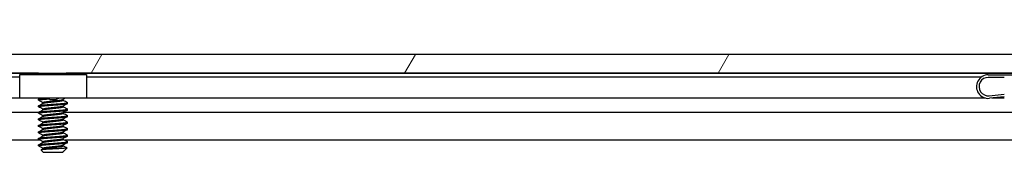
# Model space of a CAD drawing. Header units: millimetres. Extents: x 80 to 2248, y 80 to 1719.
# Tile 39 of 79: x 634 to 730, y 1578 to 1591. Entities that reach past the tile are written whole.
import ezdxf

# ---------------------------------------------------------------- set-up
doc = ezdxf.new("R2010")
doc.units = ezdxf.units.MM
doc.header["$LTSCALE"] = 8.333333
for name, color, linetype, lineweight in [('Dimension (ANSI)', 7, 'Continuous', 25), ('Hatch (ANSI)', 7, 'Continuous', 18), ('Visible (ANSI)', 7, 'Continuous', 25)]:
    doc.layers.add(name, color=color, linetype=linetype, lineweight=lineweight)
doc.styles.add('Note Text (ANSI)', font='tahoma.ttf')
doc.dimstyles.new('Default - mm (ANSI)', dxfattribs={"dimscale": 8.333333, "dimtxt": 1.75, "dimasz": 1.5, "dimexe": 2, "dimexo": 1, "dimgap": 0.8, "dimtad": 0, "dimtih": 1, "dimtoh": 1, "dimrnd": 1e-08, "dimzin": 0, "dimdsep": 46, "dimtxsty": 'Note Text (ANSI)', "dimblk": 'Filled-2', "dimcen": 0.09, "dimdle": 10, "dimclrd": 256, "dimclre": 256, "dimclrt": 256, "dimadec": 1, "dimazin": 0, "dimtfac": 1.741714, "dimtofl": 0, "dimtmove": 0, "dimatfit": 3, "dimldrblk": 'Filled-1', "dimfxl": 1, "dimtolj": 1, "dimtzin": 0, "dimlwd": -1, "dimlwe": -1, "dimarcsym": 0})

# ---------------------------------------------------------------- blocks, each defined once
blk = doc.blocks.new('Filled-2')
at = {"color": 0}
for p, q in [((0, 0), (-1, 0.1667)), ((-1, 0.1667), (-1, -0.1667)), ((-1, 0), (0, 0)), ((-1, -0.1667), (0, 0))]:
    blk.add_line(p, q, dxfattribs=at)
at = {"color": 0, "flags": 128}
blk.add_lwpolyline([(-1, -0.1667), (0, 0), (-1, 0.1667), (-1, -0.1667)], dxfattribs=at)
at = {"color": 0}
blk.add_solid([(-1, -0.1667), (0, 0), (-1, 0.1667), (-1, -0.1667)], dxfattribs=at)
blk = doc.blocks.new('*D14')
at = {"layer": 'Defpoints', "color": 0, "transparency": 16777216}
for p in [(743.043, 1627.416), (327.743, 1579.466), (743.043, 1579.466)]:
    blk.add_point(p, dxfattribs=at)
at = {"layer": 'Dimension (ANSI)', "transparency": 16777216}
for p, q in [((327.743, 1587.799), (327.743, 1644.083)), ((743.043, 1587.799), (743.043, 1644.083)), ((340.243, 1627.416), (475.829, 1627.416)), ((730.543, 1627.416), (594.957, 1627.416))]:
    blk.add_line(p, q, dxfattribs=at)
at = {"layer": 'Dimension (ANSI)', "transparency": 16777216, "xscale": 12.5, "yscale": 12.5, "zscale": 12.5, "rotation": 180}
blk.add_blockref('Filled-2', (327.743, 1627.416), dxfattribs=at)
at = {"layer": 'Dimension (ANSI)', "transparency": 16777216, "xscale": 12.5, "yscale": 12.5, "zscale": 12.5}
blk.add_blockref('Filled-2', (743.043, 1627.416), dxfattribs=at)
at = {"layer": 'Dimension (ANSI)', "transparency": 16777216, "char_height": 14.58333, "attachment_point": 5, "style": 'Note Text (ANSI)'}
for s, insert in [('\\A1; 415.30 mm', (535.393, 1641.678)), ('\\A1;[16.350 in]', (535.393, 1611.21))]:
    blk.add_mtext(s, dxfattribs=dict(at, insert=insert))
blk = doc.blocks.new('Filled-1')
at = {"color": 0}
for p, q in [((0, 0), (-1, 0.3333)), ((-1, 0.3333), (-1, -0.3333)), ((-1, 0), (0, 0)), ((-1, -0.3333), (0, 0))]:
    blk.add_line(p, q, dxfattribs=at)
at = {"color": 0, "flags": 128}
blk.add_lwpolyline([(-1, -0.3333), (0, 0), (-1, 0.3333), (-1, -0.3333)], dxfattribs=at)
at = {"color": 0}
blk.add_solid([(-1, -0.3333), (0, 0), (-1, 0.3333), (-1, -0.3333)], dxfattribs=at)

msp = doc.modelspace()

# ---------------------------------------------------------------- hatches: boundary and pattern name
at = {"layer": 'Hatch (ANSI)'}
h = msp.add_hatch(dxfattribs=at)
h.set_pattern_fill('ANSI31', color=256, scale=211.666667, angle=15, style=0)
h.set_pattern_definition([(60, (0, 0), (-22.9136, 13.22917), [])])
h.paths.add_polyline_path([(739.1138, 1585.9848), (739.1138, 1587.7882), (331.6724, 1587.7882), (331.6724, 1585.9848)])

# ---------------------------------------------------------------- linework, layer by layer
at = {"layer": 'Visible (ANSI)'}
for p, q in [((739.1138, 1587.7882), (331.6724, 1587.7882)), ((331.6724, 1585.9848), (739.1138, 1585.9848)), ((635.5707, 1585.9592), (435.0883, 1585.9592)), ((633.7431, 1585.5782), (437.0431, 1585.5782)), ((633.7431, 1585.8282), (640.2431, 1585.8282)), ((633.7431, 1583.5282), (633.7431, 1585.8282)), ((635.5707, 1585.8832), (635.5707, 1585.9626)), ((635.5814, 1585.9743), (635.6004, 1585.9848)), ((638.1573, 1585.8282), (638.3139, 1585.9848)), ((731.3922, 1585.9592), (638.2883, 1585.9592)), ((640.2431, 1585.8282), (640.2431, 1583.5282)), ((727.444, 1585.5782), (640.2431, 1585.5782)), ((728.1431, 1585.8151), (737.4931, 1585.8151)), ((729.7081, 1585.5651), (728.1431, 1585.5651)), ((633.7431, 1583.5462), (437.0431, 1583.5462)), ((640.2431, 1583.5282), (633.7431, 1583.5282)), ((635.5707, 1583.3432), (635.5707, 1583.4226)), ((727.8775, 1583.5462), (640.2431, 1583.5462)), ((728.2393, 1583.7703), (729.7081, 1583.9281)), ((729.7081, 1583.6767), (728.266, 1583.5217)), ((729.7081, 1583.5462), (728.4941, 1583.5462)), ((635.5707, 1582.7082), (635.5707, 1582.7876)), ((636.0003, 1583.034), (636.0003, 1583.1051)), ((636.0003, 1582.399), (636.0003, 1582.4701)), ((637.9859, 1583.3432), (637.9859, 1583.4144)), ((637.9859, 1582.7082), (637.9859, 1582.7794)), ((638.4155, 1583.0257), (638.4155, 1583.1051)), ((638.4155, 1582.3907), (638.4155, 1582.4701)), ((635.5707, 1582.1423), (434.7859, 1582.1423)), ((635.5707, 1582.0732), (635.5707, 1582.1526)), ((635.5707, 1581.4382), (635.5707, 1581.5176)), ((636.0003, 1581.764), (636.0003, 1581.8351)), ((637.9859, 1582.0732), (637.9859, 1582.1444)), ((731.3922, 1582.1423), (637.9859, 1582.1423)), ((637.9859, 1581.4382), (637.9859, 1581.5094)), ((638.4155, 1581.7557), (638.4155, 1581.8351)), ((635.5707, 1580.8032), (635.5707, 1580.8826)), ((636.0003, 1581.129), (636.0003, 1581.2001)), ((636.0003, 1580.494), (636.0003, 1580.5651)), ((637.9859, 1580.8032), (637.9859, 1580.8744)), ((638.4155, 1581.1207), (638.4155, 1581.2001)), ((638.4155, 1580.4857), (638.4155, 1580.5651)), ((635.5707, 1580.1682), (635.5707, 1580.2476)), ((635.5707, 1579.5332), (635.5707, 1579.6126)), ((636.0003, 1579.859), (636.0003, 1579.9301)), ((637.9859, 1580.1682), (637.9859, 1580.2394)), ((637.9859, 1579.5332), (637.9859, 1579.6044)), ((638.4155, 1579.8507), (638.4155, 1579.9301)), ((635.7351, 1579.4357), (434.9743, 1579.4357)), ((635.5707, 1578.8982), (635.5707, 1578.9776)), ((636.0003, 1579.224), (636.0003, 1579.2951)), ((636.0003, 1578.589), (636.0003, 1578.6601)), ((637.9859, 1578.8982), (637.9859, 1578.9694)), ((638.0593, 1578.3833), (638.3644, 1578.6884)), ((731.5566, 1579.4357), (638.1743, 1579.4357)), ((638.4155, 1579.2157), (638.4155, 1579.2951)), ((636.047, 1578.2632), (635.826, 1578.4841)), ((636.047, 1578.2632), (637.9393, 1578.2632)), ((637.9319, 1578.3099), (637.9859, 1578.3099)), ((637.9393, 1578.2632), (637.9859, 1578.3099)), ((638.007, 1578.3462), (637.97, 1578.3254)), ((637.9859, 1578.3099), (637.9859, 1578.3344))]:
    msp.add_line(p, q, dxfattribs=at)
for radius in [1.15, 0.9]:
    msp.add_arc((728.1431, 1584.6651), radius, 90, 276.134146, dxfattribs=at)
msp.add_ellipse((636.9931, 1583.4316), major_axis=(-0.343, 0), ratio=0.1068566, start_param=0.4127074, end_param=2.7288852, dxfattribs=at)
for points, weights in [([(635.5707, 1585.8832), (635.5707, 1585.9334), (636.2265, 1585.9848)], [1, 0.872099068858, 0.988403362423]), ([(635.5707, 1585.9626), (635.5707, 1585.9732), (635.608, 1585.9848)], [1, 0.97005869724, 0.953500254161]), ([(635.5814, 1585.8716), (635.5707, 1585.8776), (635.5707, 1585.8832)], [0.971473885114, 0.983771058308, 1]), ([(635.5707, 1583.4226), (635.5707, 1583.4754), (636.2791, 1583.5282)], [1, 0.866329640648, 0.999392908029]), ([(635.5814, 1583.3316), (635.5707, 1583.3376), (635.5707, 1583.3432)], [0.971473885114, 0.983771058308, 1]), ([(635.5814, 1582.6966), (635.5707, 1582.7026), (635.5707, 1582.7082)], [0.971473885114, 0.983771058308, 1]), ([(638.4155, 1583.1051), (638.4155, 1583.1108), (638.4048, 1583.1168)], [1, 0.983771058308, 0.971473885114]), ([(638.4155, 1582.4701), (638.4155, 1582.4758), (638.4048, 1582.4818)], [1, 0.983771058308, 0.971473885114]), ([(635.5814, 1582.0616), (635.5707, 1582.0676), (635.5707, 1582.0732)], [0.971473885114, 0.983771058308, 1]), ([(638.4155, 1581.8351), (638.4155, 1581.8408), (638.4048, 1581.8468)], [1, 0.983771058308, 0.971473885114]), ([(635.5814, 1581.4266), (635.5707, 1581.4326), (635.5707, 1581.4382)], [0.971473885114, 0.983771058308, 1]), ([(635.5814, 1580.7916), (635.5707, 1580.7976), (635.5707, 1580.8032)], [0.971473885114, 0.983771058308, 1]), ([(638.4155, 1581.2001), (638.4155, 1581.2058), (638.4048, 1581.2118)], [1, 0.983771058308, 0.971473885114]), ([(638.4155, 1580.5651), (638.4155, 1580.5708), (638.4048, 1580.5768)], [1, 0.983771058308, 0.971473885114]), ([(635.5814, 1580.1566), (635.5707, 1580.1626), (635.5707, 1580.1682)], [0.971473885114, 0.983771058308, 1]), ([(638.4155, 1579.9301), (638.4155, 1579.9358), (638.4048, 1579.9418)], [1, 0.983771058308, 0.971473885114]), ([(635.5814, 1579.5216), (635.5707, 1579.5276), (635.5707, 1579.5332)], [0.971473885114, 0.983771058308, 1]), ([(635.5814, 1578.8866), (635.5707, 1578.8926), (635.5707, 1578.8982)], [0.971473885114, 0.983771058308, 1]), ([(638.4155, 1579.2951), (638.4155, 1579.3008), (638.4048, 1579.3068)], [1, 0.983771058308, 0.971473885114]), ([(637.9319, 1578.3099), (637.9565, 1578.3178), (637.97, 1578.3254)], [0.941670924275, 0.948650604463, 0.961256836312])]:
    msp.add_rational_spline(points, weights, degree=2, dxfattribs=at)
for points in [[(635.659, 1585.8282), (635.6332, 1585.8427), (635.6073, 1585.8571), (635.5814, 1585.8716)], [(635.5814, 1583.4343), (635.6375, 1583.4656), (635.6935, 1583.4969), (635.7495, 1583.5282)], [(638.1887, 1583.5282), (638.1157, 1583.4874), (638.0429, 1583.4465), (637.97, 1583.4054)], [(636.0003, 1583.0969), (635.8608, 1583.1754), (635.7212, 1583.2536), (635.5814, 1583.3316)], [(635.5814, 1582.7993), (635.7265, 1582.8803), (635.8714, 1582.9614), (636.0162, 1583.0429)], [(636.0003, 1582.4619), (635.8608, 1582.5404), (635.7212, 1582.6186), (635.5814, 1582.6966)], [(638.4048, 1583.0141), (638.2597, 1582.9331), (638.1148, 1582.852), (637.97, 1582.7704)], [(637.9859, 1583.3515), (638.1254, 1583.2729), (638.265, 1583.1948), (638.4048, 1583.1168)], [(637.9859, 1582.7165), (638.1254, 1582.6379), (638.265, 1582.5598), (638.4048, 1582.4818)], [(635.5814, 1582.1643), (635.7265, 1582.2453), (635.8714, 1582.3264), (636.0162, 1582.4079)], [(636.0003, 1581.8269), (635.8608, 1581.9054), (635.7212, 1581.9836), (635.5814, 1582.0616)], [(635.5814, 1581.5293), (635.7265, 1581.6103), (635.8714, 1581.6914), (636.0162, 1581.7729)], [(638.4048, 1582.3791), (638.2597, 1582.2981), (638.1148, 1582.217), (637.97, 1582.1354)], [(638.4048, 1581.7441), (638.2597, 1581.6631), (638.1148, 1581.582), (637.97, 1581.5004)], [(637.9859, 1582.0815), (638.1254, 1582.0029), (638.265, 1581.9248), (638.4048, 1581.8468)], [(636.0003, 1581.1919), (635.8608, 1581.2704), (635.7212, 1581.3486), (635.5814, 1581.4266)], [(635.5814, 1580.8943), (635.7265, 1580.9753), (635.8714, 1581.0564), (636.0162, 1581.1379)], [(636.0003, 1580.5569), (635.8608, 1580.6354), (635.7212, 1580.7136), (635.5814, 1580.7916)], [(638.4048, 1581.1091), (638.2597, 1581.0281), (638.1148, 1580.947), (637.97, 1580.8654)], [(637.9859, 1581.4465), (638.1254, 1581.3679), (638.265, 1581.2898), (638.4048, 1581.2118)], [(637.9859, 1580.8115), (638.1254, 1580.7329), (638.265, 1580.6548), (638.4048, 1580.5768)], [(635.5814, 1580.2593), (635.7265, 1580.3403), (635.8714, 1580.4214), (636.0162, 1580.5029)], [(636.0003, 1579.9219), (635.8608, 1580.0004), (635.7212, 1580.0786), (635.5814, 1580.1566)], [(635.5814, 1579.6243), (635.7265, 1579.7053), (635.8714, 1579.7864), (636.0162, 1579.8679)], [(638.4048, 1580.4741), (638.2597, 1580.3931), (638.1148, 1580.312), (637.97, 1580.2304)], [(638.4048, 1579.8391), (638.2597, 1579.7581), (638.1148, 1579.677), (637.97, 1579.5954)], [(637.9859, 1580.1765), (638.1254, 1580.0979), (638.265, 1580.0198), (638.4048, 1579.9418)], [(636.0003, 1579.2869), (635.8608, 1579.3654), (635.7212, 1579.4436), (635.5814, 1579.5216)], [(635.5814, 1578.9893), (635.7265, 1579.0703), (635.8714, 1579.1514), (636.0162, 1579.2329)], [(636.0003, 1578.6519), (635.8608, 1578.7304), (635.7212, 1578.8086), (635.5814, 1578.8866)], [(638.4048, 1579.2041), (638.2597, 1579.1231), (638.1148, 1579.042), (637.97, 1578.9604)], [(637.9859, 1579.5415), (638.1254, 1579.4629), (638.265, 1579.3848), (638.4048, 1579.3068)], [(637.9859, 1578.9065), (638.1108, 1578.8361), (638.2359, 1578.7661), (638.3611, 1578.6962)], [(638.361, 1578.6962), (638.3658, 1578.6935), (638.3669, 1578.6909), (638.3644, 1578.6884)], [(635.8301, 1578.4933), (635.8921, 1578.5281), (635.9542, 1578.563), (636.0162, 1578.5979)], [(637.9319, 1578.3099), (637.9941, 1578.3366), (638.0372, 1578.3612), (638.0593, 1578.3833)]]:
    msp.add_open_spline(points, degree=3, dxfattribs=at)
for points, knots in [([(636.2359, 1585.8282), (636.2436, 1585.8306), (636.2514, 1585.8329), (636.3757, 1585.8684), (636.5094, 1585.8936), (636.7277, 1585.9376), (636.8529, 1585.9615), (636.9827, 1585.9848)], [-0.078849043, -0.078849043, -0.078849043, -0.078849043, -0.076431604, -0.076431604, -0.041316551, -0.041316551, -0.001073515, -0.001073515, -0.001073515, -0.001073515]), ([(636.6789, 1583.4169), (636.6357, 1583.4274), (636.591, 1583.4429), (636.5117, 1583.4812), (636.476, 1583.503), (636.443, 1583.5282)], [0, 0, 0, 0, 0.014245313, 0.014245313, 0.026722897, 0.026722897, 0.026722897, 0.026722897]), ([(637.5432, 1583.5283), (637.5243, 1583.5139), (637.5047, 1583.5006), (637.457, 1583.4722), (637.4282, 1583.458), (637.3686, 1583.434), (637.3376, 1583.4243), (637.3073, 1583.4169)], [0.012495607, 0.012495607, 0.012495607, 0.012495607, 0.0195994, 0.0195994, 0.029259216, 0.029259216, 0.039250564, 0.039250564, 0.039250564, 0.039250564]), ([(638.3644, 1578.6884), (638.3576, 1578.6816), (638.3258, 1578.6755), (638.2534, 1578.6647), (638.1995, 1578.6587), (638.0382, 1578.6442), (637.9192, 1578.6357), (637.7132, 1578.6238), (637.6392, 1578.6201), (637.4082, 1578.6082), (637.2426, 1578.5996), (636.9093, 1578.5818), (636.7448, 1578.5729), (636.4705, 1578.5576), (636.3219, 1578.5501), (636.0767, 1578.5319), (635.9908, 1578.5236), (635.8921, 1578.5099), (635.8642, 1578.5047), (635.8239, 1578.4931), (635.8223, 1578.4878), (635.826, 1578.4841)], [-0.3275077, -0.3275077, -0.3275077, -0.3275077, -0.298679, -0.298679, -0.26513723, -0.26513723, -0.21824944, -0.21824944, -0.19498337, -0.19498337, -0.1484776, -0.1484776, -0.10250817, -0.10250817, -0.06653819, -0.06653819, -0.03897493, -0.03897493, -0.02198565, -0.02198565, -0.000001, -0.000001, -0.000001, -0.000001])]:
    msp.add_open_spline(points, degree=3, knots=knots, dxfattribs=at)
for points, weights, knots in [([(635.5707, 1583.3432), (635.5707, 1583.3962), (636.2819, 1583.4491), (636.4046, 1583.4582), (636.5388, 1583.4682)], [1, 0.866025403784, 1, 0.974007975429, 0.958101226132], [0.5, 0.5, 0.5, 0.510416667, 0.510416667, 0.512437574, 0.512437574, 0.512437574]), ([(635.5707, 1582.7876), (635.5707, 1582.8405), (636.2819, 1582.8934), (636.9931, 1582.9464), (637.7043, 1582.9993), (638.4155, 1583.0522), (638.4155, 1583.1051)], [1, 0.866025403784, 1, 0.866025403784, 1, 0.866025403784, 1], [0.5, 0.5, 0.5, 0.510416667, 0.510416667, 0.520833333, 0.520833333, 0.53125, 0.53125, 0.53125]), ([(635.5707, 1582.7082), (635.5707, 1582.7612), (636.2819, 1582.8141), (636.9931, 1582.867), (637.7043, 1582.9199), (638.4155, 1582.9728), (638.4155, 1583.0257)], [1, 0.866025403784, 1, 0.866025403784, 1, 0.866025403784, 1], [0.4375, 0.4375, 0.4375, 0.447916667, 0.447916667, 0.458333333, 0.458333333, 0.46875, 0.46875, 0.46875]), ([(635.5707, 1582.1526), (635.5707, 1582.2055), (636.2819, 1582.2584), (636.9931, 1582.3114), (637.7043, 1582.3643), (638.4155, 1582.4172), (638.4155, 1582.4701)], [1, 0.866025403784, 1, 0.866025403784, 1, 0.866025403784, 1], [0.4375, 0.4375, 0.4375, 0.447916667, 0.447916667, 0.458333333, 0.458333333, 0.46875, 0.46875, 0.46875]), ([(636.0003, 1583.1051), (636.0003, 1583.158), (636.4967, 1583.2109), (636.7271, 1583.2355), (636.9931, 1583.2639)], [1, 0.866025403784, 1, 0.933012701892, 0.933012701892], [0.5, 0.5, 0.5, 0.510416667, 0.510416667, 0.515625, 0.515625, 0.515625]), ([(636.0003, 1582.4701), (636.0003, 1582.523), (636.4967, 1582.5759), (636.7271, 1582.6005), (636.9931, 1582.6289)], [1, 0.866025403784, 1, 0.933012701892, 0.933012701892], [0.4375, 0.4375, 0.4375, 0.447916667, 0.447916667, 0.453125, 0.453125, 0.453125]), ([(636.0162, 1583.0429), (636.0981, 1583.0891), (636.4967, 1583.1316), (636.7271, 1583.1561), (636.9931, 1583.1845)], [0.961256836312, 0.889515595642, 1, 0.933012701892, 0.933012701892], [0.501826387, 0.501826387, 0.501826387, 0.510416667, 0.510416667, 0.515625, 0.515625, 0.515625]), ([(636.0162, 1582.4079), (636.0981, 1582.4541), (636.4967, 1582.4966), (636.7271, 1582.5211), (636.9931, 1582.5495)], [0.961256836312, 0.889515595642, 1, 0.933012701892, 0.933012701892], [0.439326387, 0.439326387, 0.439326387, 0.447916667, 0.447916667, 0.453125, 0.453125, 0.453125]), ([(636.9931, 1583.2639), (637.2591, 1583.2922), (637.4895, 1583.3168), (637.8881, 1583.3593), (637.97, 1583.4054)], [0.933012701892, 0.933012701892, 1, 0.889515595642, 0.961256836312], [0.515625, 0.515625, 0.515625, 0.520833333, 0.520833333, 0.529423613, 0.529423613, 0.529423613]), ([(636.9931, 1583.1845), (637.2591, 1583.2128), (637.4895, 1583.2374), (637.9859, 1583.2903), (637.9859, 1583.3432)], [0.933012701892, 0.933012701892, 1, 0.866025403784, 1], [0.515625, 0.515625, 0.515625, 0.520833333, 0.520833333, 0.53125, 0.53125, 0.53125]), ([(636.9931, 1582.6289), (637.2591, 1582.6572), (637.4895, 1582.6818), (637.8881, 1582.7243), (637.97, 1582.7704)], [0.933012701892, 0.933012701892, 1, 0.889515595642, 0.961256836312], [0.453125, 0.453125, 0.453125, 0.458333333, 0.458333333, 0.466923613, 0.466923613, 0.466923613]), ([(636.9931, 1582.5495), (637.2591, 1582.5778), (637.4895, 1582.6024), (637.9859, 1582.6553), (637.9859, 1582.7082)], [0.933012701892, 0.933012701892, 1, 0.866025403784, 1], [0.453125, 0.453125, 0.453125, 0.458333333, 0.458333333, 0.46875, 0.46875, 0.46875]), ([(635.5707, 1582.0732), (635.5707, 1582.1262), (636.2819, 1582.1791), (636.9931, 1582.232), (637.7043, 1582.2849), (638.4155, 1582.3378), (638.4155, 1582.3907)], [1, 0.866025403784, 1, 0.866025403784, 1, 0.866025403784, 1], [0.375, 0.375, 0.375, 0.385416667, 0.385416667, 0.395833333, 0.395833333, 0.40625, 0.40625, 0.40625]), ([(635.5707, 1581.5176), (635.5707, 1581.5705), (636.2819, 1581.6234), (636.9931, 1581.6764), (637.7043, 1581.7293), (638.4155, 1581.7822), (638.4155, 1581.8351)], [1, 0.866025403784, 1, 0.866025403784, 1, 0.866025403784, 1], [0.375, 0.375, 0.375, 0.385416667, 0.385416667, 0.395833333, 0.395833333, 0.40625, 0.40625, 0.40625]), ([(635.5707, 1581.4382), (635.5707, 1581.4912), (636.2819, 1581.5441), (636.9931, 1581.597), (637.7043, 1581.6499), (638.4155, 1581.7028), (638.4155, 1581.7557)], [1, 0.866025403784, 1, 0.866025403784, 1, 0.866025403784, 1], [0.3125, 0.3125, 0.3125, 0.322916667, 0.322916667, 0.333333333, 0.333333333, 0.34375, 0.34375, 0.34375]), ([(636.0003, 1581.8351), (636.0003, 1581.888), (636.4967, 1581.9409), (636.7271, 1581.9655), (636.9931, 1581.9939)], [1, 0.866025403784, 1, 0.933012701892, 0.933012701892], [0.375, 0.375, 0.375, 0.385416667, 0.385416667, 0.390625, 0.390625, 0.390625]), ([(636.0162, 1581.7729), (636.0981, 1581.8191), (636.4967, 1581.8616), (636.7271, 1581.8861), (636.9931, 1581.9145)], [0.961256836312, 0.889515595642, 1, 0.933012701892, 0.933012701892], [0.376826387, 0.376826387, 0.376826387, 0.385416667, 0.385416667, 0.390625, 0.390625, 0.390625]), ([(636.9931, 1581.9939), (637.2591, 1582.0222), (637.4895, 1582.0468), (637.8881, 1582.0893), (637.97, 1582.1354)], [0.933012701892, 0.933012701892, 1, 0.889515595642, 0.961256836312], [0.390625, 0.390625, 0.390625, 0.395833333, 0.395833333, 0.404423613, 0.404423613, 0.404423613]), ([(636.9931, 1581.9145), (637.2591, 1581.9428), (637.4895, 1581.9674), (637.9859, 1582.0203), (637.9859, 1582.0732)], [0.933012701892, 0.933012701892, 1, 0.866025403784, 1], [0.390625, 0.390625, 0.390625, 0.395833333, 0.395833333, 0.40625, 0.40625, 0.40625]), ([(635.5707, 1580.8826), (635.5707, 1580.9355), (636.2819, 1580.9884), (636.9931, 1581.0414), (637.7043, 1581.0943), (638.4155, 1581.1472), (638.4155, 1581.2001)], [1, 0.866025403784, 1, 0.866025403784, 1, 0.866025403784, 1], [0.3125, 0.3125, 0.3125, 0.322916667, 0.322916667, 0.333333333, 0.333333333, 0.34375, 0.34375, 0.34375]), ([(635.5707, 1580.8032), (635.5707, 1580.8562), (636.2819, 1580.9091), (636.9931, 1580.962), (637.7043, 1581.0149), (638.4155, 1581.0678), (638.4155, 1581.1207)], [1, 0.866025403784, 1, 0.866025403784, 1, 0.866025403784, 1], [0.25, 0.25, 0.25, 0.260416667, 0.260416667, 0.270833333, 0.270833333, 0.28125, 0.28125, 0.28125]), ([(635.5707, 1580.2476), (635.5707, 1580.3005), (636.2819, 1580.3534), (636.9931, 1580.4064), (637.7043, 1580.4593), (638.4155, 1580.5122), (638.4155, 1580.5651)], [1, 0.866025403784, 1, 0.866025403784, 1, 0.866025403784, 1], [0.25, 0.25, 0.25, 0.260416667, 0.260416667, 0.270833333, 0.270833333, 0.28125, 0.28125, 0.28125]), ([(636.0003, 1581.2001), (636.0003, 1581.253), (636.4967, 1581.3059), (636.7271, 1581.3305), (636.9931, 1581.3589)], [1, 0.866025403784, 1, 0.933012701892, 0.933012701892], [0.3125, 0.3125, 0.3125, 0.322916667, 0.322916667, 0.328125, 0.328125, 0.328125]), ([(636.0003, 1580.5651), (636.0003, 1580.618), (636.4967, 1580.6709), (636.7271, 1580.6955), (636.9931, 1580.7239)], [1, 0.866025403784, 1, 0.933012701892, 0.933012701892], [0.25, 0.25, 0.25, 0.260416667, 0.260416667, 0.265625, 0.265625, 0.265625]), ([(636.0162, 1581.1379), (636.0981, 1581.1841), (636.4967, 1581.2266), (636.7271, 1581.2511), (636.9931, 1581.2795)], [0.961256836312, 0.889515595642, 1, 0.933012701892, 0.933012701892], [0.314326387, 0.314326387, 0.314326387, 0.322916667, 0.322916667, 0.328125, 0.328125, 0.328125]), ([(636.0162, 1580.5029), (636.0981, 1580.5491), (636.4967, 1580.5916), (636.7271, 1580.6161), (636.9931, 1580.6445)], [0.961256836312, 0.889515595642, 1, 0.933012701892, 0.933012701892], [0.251826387, 0.251826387, 0.251826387, 0.260416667, 0.260416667, 0.265625, 0.265625, 0.265625]), ([(636.9931, 1581.3589), (637.2591, 1581.3872), (637.4895, 1581.4118), (637.8881, 1581.4543), (637.97, 1581.5004)], [0.933012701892, 0.933012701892, 1, 0.889515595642, 0.961256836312], [0.328125, 0.328125, 0.328125, 0.333333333, 0.333333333, 0.341923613, 0.341923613, 0.341923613]), ([(636.9931, 1581.2795), (637.2591, 1581.3078), (637.4895, 1581.3324), (637.9859, 1581.3853), (637.9859, 1581.4382)], [0.933012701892, 0.933012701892, 1, 0.866025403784, 1], [0.328125, 0.328125, 0.328125, 0.333333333, 0.333333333, 0.34375, 0.34375, 0.34375]), ([(636.9931, 1580.7239), (637.2591, 1580.7522), (637.4895, 1580.7768), (637.8881, 1580.8193), (637.97, 1580.8654)], [0.933012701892, 0.933012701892, 1, 0.889515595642, 0.961256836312], [0.265625, 0.265625, 0.265625, 0.270833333, 0.270833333, 0.279423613, 0.279423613, 0.279423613]), ([(636.9931, 1580.6445), (637.2591, 1580.6728), (637.4895, 1580.6974), (637.9859, 1580.7503), (637.9859, 1580.8032)], [0.933012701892, 0.933012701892, 1, 0.866025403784, 1], [0.265625, 0.265625, 0.265625, 0.270833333, 0.270833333, 0.28125, 0.28125, 0.28125]), ([(635.5707, 1580.1682), (635.5707, 1580.2212), (636.2819, 1580.2741), (636.9931, 1580.327), (637.7043, 1580.3799), (638.4155, 1580.4328), (638.4155, 1580.4857)], [1, 0.866025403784, 1, 0.866025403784, 1, 0.866025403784, 1], [0.1875, 0.1875, 0.1875, 0.197916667, 0.197916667, 0.208333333, 0.208333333, 0.21875, 0.21875, 0.21875]), ([(635.5707, 1579.6126), (635.5707, 1579.6655), (636.2819, 1579.7184), (636.9931, 1579.7714), (637.7043, 1579.8243), (638.4155, 1579.8772), (638.4155, 1579.9301)], [1, 0.866025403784, 1, 0.866025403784, 1, 0.866025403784, 1], [0.1875, 0.1875, 0.1875, 0.197916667, 0.197916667, 0.208333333, 0.208333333, 0.21875, 0.21875, 0.21875]), ([(635.5707, 1579.5332), (635.5707, 1579.5862), (636.2819, 1579.6391), (636.9931, 1579.692), (637.7043, 1579.7449), (638.4155, 1579.7978), (638.4155, 1579.8507)], [1, 0.866025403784, 1, 0.866025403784, 1, 0.866025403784, 1], [0.125, 0.125, 0.125, 0.135416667, 0.135416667, 0.145833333, 0.145833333, 0.15625, 0.15625, 0.15625]), ([(636.0003, 1579.9301), (636.0003, 1579.983), (636.4967, 1580.0359), (636.7271, 1580.0605), (636.9931, 1580.0889)], [1, 0.866025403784, 1, 0.933012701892, 0.933012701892], [0.1875, 0.1875, 0.1875, 0.197916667, 0.197916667, 0.203125, 0.203125, 0.203125]), ([(636.0162, 1579.8679), (636.0981, 1579.9141), (636.4967, 1579.9566), (636.7271, 1579.9811), (636.9931, 1580.0095)], [0.961256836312, 0.889515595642, 1, 0.933012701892, 0.933012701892], [0.189326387, 0.189326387, 0.189326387, 0.197916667, 0.197916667, 0.203125, 0.203125, 0.203125]), ([(636.9931, 1580.0889), (637.2591, 1580.1172), (637.4895, 1580.1418), (637.8881, 1580.1843), (637.97, 1580.2304)], [0.933012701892, 0.933012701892, 1, 0.889515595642, 0.961256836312], [0.203125, 0.203125, 0.203125, 0.208333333, 0.208333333, 0.216923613, 0.216923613, 0.216923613]), ([(636.9931, 1580.0095), (637.2591, 1580.0378), (637.4895, 1580.0624), (637.9859, 1580.1153), (637.9859, 1580.1682)], [0.933012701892, 0.933012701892, 1, 0.866025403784, 1], [0.203125, 0.203125, 0.203125, 0.208333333, 0.208333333, 0.21875, 0.21875, 0.21875]), ([(636.9931, 1579.4539), (637.2591, 1579.4822), (637.4895, 1579.5068), (637.8881, 1579.5493), (637.97, 1579.5954)], [0.933012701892, 0.933012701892, 1, 0.889515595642, 0.961256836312], [0.140625, 0.140625, 0.140625, 0.145833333, 0.145833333, 0.154423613, 0.154423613, 0.154423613]), ([(635.5707, 1578.9776), (635.5707, 1579.0305), (636.2819, 1579.0834), (636.9931, 1579.1364), (637.7043, 1579.1893), (638.4155, 1579.2422), (638.4155, 1579.2951)], [1, 0.866025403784, 1, 0.866025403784, 1, 0.866025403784, 1], [0.125, 0.125, 0.125, 0.135416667, 0.135416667, 0.145833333, 0.145833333, 0.15625, 0.15625, 0.15625]), ([(635.5707, 1578.8982), (635.5707, 1578.9512), (636.2819, 1579.0041), (636.9931, 1579.057), (637.7043, 1579.1099), (638.4155, 1579.1628), (638.4155, 1579.2157)], [1, 0.866025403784, 1, 0.866025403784, 1, 0.866025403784, 1], [0.0625, 0.0625, 0.0625, 0.072916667, 0.072916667, 0.083333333, 0.083333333, 0.09375, 0.09375, 0.09375]), ([(636.0003, 1579.2951), (636.0003, 1579.348), (636.4967, 1579.4009), (636.7271, 1579.4255), (636.9931, 1579.4539)], [1, 0.866025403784, 1, 0.933012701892, 0.933012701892], [0.125, 0.125, 0.125, 0.135416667, 0.135416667, 0.140625, 0.140625, 0.140625]), ([(636.0003, 1578.6601), (636.0003, 1578.713), (636.4967, 1578.7659), (636.7271, 1578.7905), (636.9931, 1578.8189)], [1, 0.866025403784, 1, 0.933012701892, 0.933012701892], [0.0625, 0.0625, 0.0625, 0.072916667, 0.072916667, 0.078125, 0.078125, 0.078125]), ([(636.0162, 1579.2329), (636.0981, 1579.2791), (636.4967, 1579.3216), (636.7271, 1579.3461), (636.9931, 1579.3745)], [0.961256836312, 0.889515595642, 1, 0.933012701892, 0.933012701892], [0.126826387, 0.126826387, 0.126826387, 0.135416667, 0.135416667, 0.140625, 0.140625, 0.140625]), ([(636.0162, 1578.5979), (636.0981, 1578.6441), (636.4967, 1578.6866), (636.7271, 1578.7111), (636.9931, 1578.7395)], [0.961256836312, 0.889515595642, 1, 0.933012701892, 0.933012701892], [0.064326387, 0.064326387, 0.064326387, 0.072916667, 0.072916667, 0.078125, 0.078125, 0.078125]), ([(636.9931, 1579.3745), (637.2591, 1579.4028), (637.4895, 1579.4274), (637.9859, 1579.4803), (637.9859, 1579.5332)], [0.933012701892, 0.933012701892, 1, 0.866025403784, 1], [0.140625, 0.140625, 0.140625, 0.145833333, 0.145833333, 0.15625, 0.15625, 0.15625]), ([(636.9931, 1578.8189), (637.2591, 1578.8472), (637.4895, 1578.8718), (637.8881, 1578.9143), (637.97, 1578.9604)], [0.933012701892, 0.933012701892, 1, 0.889515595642, 0.961256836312], [0.078125, 0.078125, 0.078125, 0.083333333, 0.083333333, 0.091923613, 0.091923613, 0.091923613]), ([(636.9931, 1578.7395), (637.2591, 1578.7678), (637.4895, 1578.7924), (637.9859, 1578.8453), (637.9859, 1578.8982)], [0.933012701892, 0.933012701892, 1, 0.866025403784, 1], [0.078125, 0.078125, 0.078125, 0.083333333, 0.083333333, 0.09375, 0.09375, 0.09375])]:
    msp.add_rational_spline(points, weights, degree=2, knots=knots, dxfattribs=at)

# ---------------------------------------------------------------- dimensions: what is measured, and where the dimension line sits
at = {"layer": 'Dimension (ANSI)'}
dim = msp.add_linear_dim(base=(743.0431, 1627.4163), p1=(327.7431, 1579.4658), p2=(743.0431, 1579.4658), text=' <> mm\\X[16.350 in]', dimstyle='Default - mm (ANSI)', override={"dimgap": 0.8, "dimtih": 0, "dimtoh": 0, "dimdec": 2, "dimpost": '', "dimtol": 0, "dimlim": 0, "dimtp": 0, "dimtm": 0, "dimtdec": 2, "dimatfit": 1}, dxfattribs=at)
dim.commit()
dim.dimension.update_dxf_attribs({"geometry": '*D14', "text_midpoint": (535.3931, 1627.4163), "dimtype": 160})

doc.saveas('drawing.dxf')
